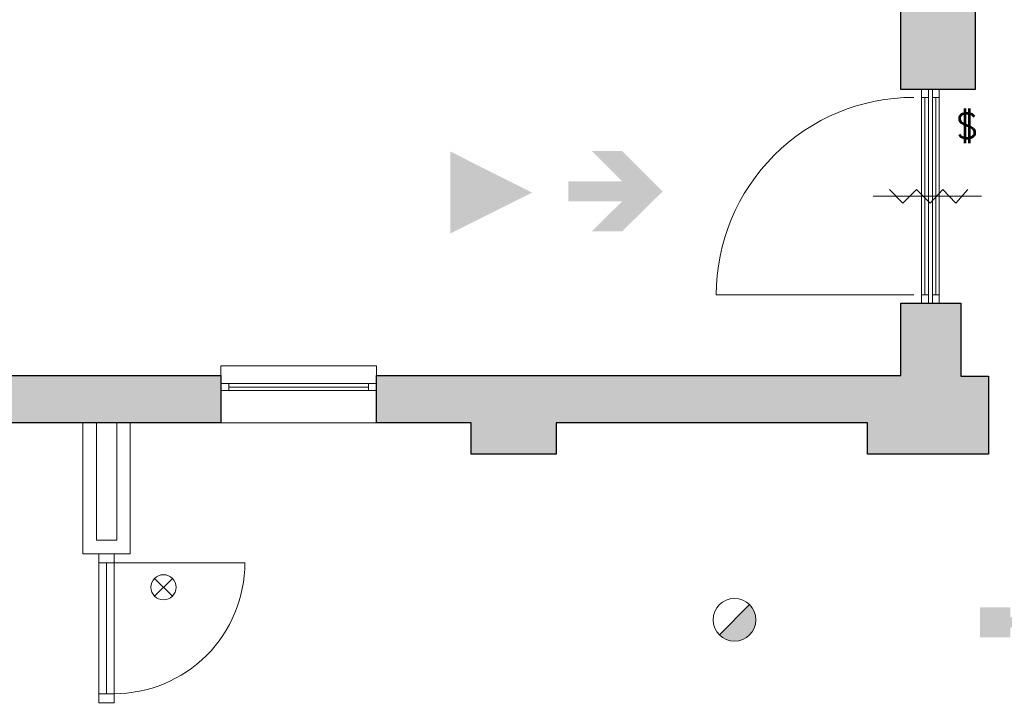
# Model space of a CAD drawing. Header units: millimetres. Extents: x -13022 to 1371524, y -38729 to 632593.
# Tile 33 of 256: x 637969 to 645237, y -30074 to -25068. Entities that reach past the tile are written whole.
import ezdxf

# ---------------------------------------------------------------- set-up
doc = ezdxf.new("R2010")
doc.units = ezdxf.units.MM
doc.header["$LTSCALE"] = 35
doc.set_wipeout_variables(frame=1)
doc.linetypes.add('DASHED', pattern=[200, 100, -100])
doc.layers.add('Al65----_beveiliging-inst', color=92, linetype='Continuous', lineweight=9)
doc.layers.add('brandveiligheid voorzieningen', color=10, linetype='Continuous', lineweight=9)
for name, color, linetype in [('LAYER102', 1, 'Continuous'), ('LAYER111', 7, 'Continuous'), ('LAYER22', 7, 'Continuous'), ('LAYER28', 7, 'Continuous'), ('LAYER30', 7, 'Continuous'), ('LAYER31', 7, 'Continuous')]:
    doc.layers.add(name, color=color, linetype=linetype)
doc.styles.add('Algemeen', font='simplex.shx', dxfattribs={"height": 2.5})
doc.styles.get("Standard").update_dxf_attribs({"font": 'simplex.shx'})
doc.dimstyles.new('~R----C~', dxfattribs={"dimtxt": 162, "dimasz": 180, "dimexe": 0.18, "dimexo": 0.0625, "dimgap": 16.2, "dimtad": 1, "dimdec": 0, "dimzin": 0, "dimdsep": 46, "dimtxsty": 'Standard', "dimcen": 0.09, "dimse1": 1, "dimse2": 1, "dimclrd": 7, "dimadec": 0, "dimazin": 0, "dimtfac": 1, "dimtdec": 4, "dimtmove": 0, "dimatfit": 3, "dimfxl": 1, "dimtolj": 1, "dimtzin": 0, "dimlwd": 13, "dimarcsym": 0})

# ---------------------------------------------------------------- blocks, each defined once
blk = doc.blocks.new('*D181')
at = {"layer": 'Defpoints', "color": 0, "linetype": 'Continuous', "transparency": 16777216}
for p in [(617578.7200916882, -15725.80354650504), (644368.7200916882, -15725.80354650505), (624832.0325916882, -27692.80256994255)]:
    blk.add_point(p, dxfattribs=at)
at = {"layer": 'LAYER102', "color": 7, "linetype": 'Continuous', "lineweight": 13, "transparency": 16777216}
blk.add_line((617578.7200916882, -27512.80256994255), (617578.7200916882, -15905.80354650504), dxfattribs=at)
at = {"layer": 'LAYER102', "color": 7, "linetype": 'Continuous', "transparency": 16777216}
for points in [[(617548.7200916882, -15905.80354650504), (617608.7200916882, -15905.80354650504), (617578.7200916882, -15725.80354650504)], [(617548.7200916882, -27512.80256994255), (617608.7200916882, -27512.80256994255), (617578.7200916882, -27692.80256994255)]]:
    blk.add_solid(points, dxfattribs=at)
at = {"layer": 'LAYER102', "color": 0, "linetype": 'Continuous', "lineweight": 0, "transparency": 16777216, "insert": (617481.5200916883, -21709.30305822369), "char_height": 162, "attachment_point": 5, "rotation": 90}
blk.add_mtext('\\A1;11967', dxfattribs=at)
blk = doc.blocks.new('*D185')
at = {"layer": 'Defpoints', "color": 0, "linetype": 'Continuous', "transparency": 16777216}
for p in [(644368.7200916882, -14411.76074492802), (644368.7200916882, -15725.80318029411), (624832.0325916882, -27692.80159338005)]:
    blk.add_point(p, dxfattribs=at)
at = {"layer": 'LAYER102', "color": 7, "linetype": 'Continuous', "lineweight": 13, "transparency": 16777216}
blk.add_line((625012.0325916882, -14411.76074492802), (644188.7200916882, -14411.76074492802), dxfattribs=at)
at = {"layer": 'LAYER102', "color": 7, "linetype": 'Continuous', "transparency": 16777216}
for points in [[(625012.0325916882, -14381.76074492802), (625012.0325916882, -14441.76074492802), (624832.0325916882, -14411.76074492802)], [(644188.7200916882, -14381.76074492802), (644188.7200916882, -14441.76074492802), (644368.7200916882, -14411.76074492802)]]:
    blk.add_solid(points, dxfattribs=at)
at = {"layer": 'LAYER102', "color": 0, "linetype": 'Continuous', "lineweight": 0, "transparency": 16777216, "insert": (634584.6143569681, -14314.56074492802), "char_height": 162, "attachment_point": 5}
blk.add_mtext('\\A1;19537', dxfattribs=at)
blk = doc.blocks.new('Panieksluiting')
at = {"layer": 'brandveiligheid voorzieningen', "lineweight": 0, "style": 'Algemeen'}
blk.add_text('$', height=3.094130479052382, dxfattribs=at).set_placement((158.4270897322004, -91.61071185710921))
blk = doc.blocks.new('Nevenindicator')
at = {"layer": 'Al65----_beveiliging-inst', "color": 92, "ltscale": 0.7}
for p, q in [((159.1855845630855, -81.93500571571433), (161.3709309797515, -79.74965929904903)), ((159.1855845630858, -79.7496592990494), (161.3709309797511, -81.93500571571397))]:
    blk.add_line(p, q, dxfattribs=at)
blk.add_circle((160.2782577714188, -80.84233250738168), 1.545273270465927, dxfattribs=at)
blk = doc.blocks.new('Brandmelder')
at = {"layer": 'brandveiligheid voorzieningen'}
blk.add_hatch(color=256, dxfattribs=at).paths.add_polyline_path([(76.61761215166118, -89.8017357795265, 0.198912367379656), (75.84758572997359, -87.94272754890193), (72.12956926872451, -91.66074401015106, 0.6681786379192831)])
blk.add_line((72.12956926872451, -91.66074401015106), (75.84758572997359, -87.94272754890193), dxfattribs=at)
blk.add_circle((73.98857749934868, -89.8017357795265), 2.629034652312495, dxfattribs=at)
blk = doc.blocks.new('Signaalgever (akoestisch)')
at = {"layer": 'Al65----_beveiliging-inst', "color": 10, "linetype": 'Continuous'}
for points in [[(3.712956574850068, 0), (3.712956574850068, 3.712956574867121), (0, 0), (0, 3.712956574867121)], [(10.23284543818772, 0), (12.37652191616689, 3.712956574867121), (3.712956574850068, 1.237652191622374), (3.712956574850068, 2.475304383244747)]]:
    blk.add_solid(points, dxfattribs=at)
blk = doc.blocks.new('Brandweeringang')
at = {"layer": 'Al65----_beveiliging-inst'}
blk.add_hatch(color=10, dxfattribs=at).paths.add_polyline_path([(0, 0), (-3.329664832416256, 3.327336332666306), (-5.821910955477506, 3.327336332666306), (-3.329664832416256, 0.8375812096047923), (-7.727863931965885, 0.8375812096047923), (-7.727863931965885, -0.8125937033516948), (-3.329664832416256, -0.8125937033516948), (-5.821910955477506, -3.276361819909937), (-3.329664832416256, -3.276361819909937)])
blk = doc.blocks.new('Entree gebouw')
at = {"layer": 'brandveiligheid voorzieningen'}
blk.add_hatch(color=256, dxfattribs=at).paths.add_polyline_path([(71.25, -82.36368555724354), (77.97898517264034, -78.99919297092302), (71.25, -75.6347003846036)])

msp = doc.modelspace()

# ---------------------------------------------------------------- hatches: boundary and pattern name
at = {"layer": 'LAYER111', "linetype": 'Continuous', "lineweight": 5}
for points in [[(645021.7200916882, -25581.80354650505), (644473.7200916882, -25581.80354650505), (644473.7200916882, -24875.80354650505), (644258.7200916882, -24875.80354650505), (644258.7200916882, -24412.80354650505), (644368.7200916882, -24412.80354650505), (644368.7200916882, -24312.80354650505), (644951.7200916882, -24312.80354650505), (644951.7200916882, -24817.80354650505), (645021.7200916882, -24817.80354650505)], [(644226.6888416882, -27692.80354650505), (644473.7200916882, -27692.80354650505), (644473.7200916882, -27158.80354650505), (644916.6888416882, -27158.80354650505), (644916.6888416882, -27698.80354650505), (645121.6888416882, -27698.80354650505), (645121.6888416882, -28273.80354650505), (644226.6888416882, -28273.80354650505), (644226.6888416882, -28042.80354650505)], [(640603.7200916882, -28042.80354650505), (640603.7200916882, -27692.80354650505), (641301.6888416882, -27692.80354650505), (641301.6888416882, -28042.80354650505)], [(641929.7200916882, -28273.80354650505), (641301.6888416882, -28273.80354650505), (641301.6888416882, -27692.80354650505), (641929.7200916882, -27692.80354650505)], [(641929.7200916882, -28042.80354650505), (641929.7200916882, -27692.80354650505), (644226.6888416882, -27692.80354650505), (644226.6888416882, -28042.80354650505)]]:
    msp.add_hatch(color=254, dxfattribs=at).paths.add_polyline_path(points, flags=0)

# ---------------------------------------------------------------- linework, layer by layer
at = {"layer": 'LAYER22', "color": 7, "linetype": 'Continuous', "lineweight": 18}
for points in [[(639453.7200916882, -27692.80354650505), (639453.7200916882, -27622.80354650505), (640603.6888416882, -27622.80354650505), (640603.6888416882, -27692.80354650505)], [(639453.7200916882, -28042.80354650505), (640603.6888416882, -28042.80354650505)]]:
    msp.add_lwpolyline(points, dxfattribs=at)
at = {"layer": 'LAYER22', "color": 7, "linetype": 'DASHED', "lineweight": 18}
for points in [[(639453.7200916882, -27692.80354650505), (639453.7200916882, -27622.80354650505), (640603.6888416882, -27622.80354650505), (640603.6888416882, -27692.80354650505)], [(639453.7200916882, -28042.80354650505), (640603.6888416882, -28042.80354650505)]]:
    msp.add_lwpolyline(points, dxfattribs=at)
at = {"layer": 'LAYER28', "color": 7, "linetype": 'Continuous', "lineweight": 25}
msp.add_lwpolyline([(645021.7200916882, -25581.80354650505), (644473.7200916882, -25581.80354650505), (644473.7200916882, -24875.80354650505), (644258.7200916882, -24875.80354650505), (644258.7200916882, -24412.80354650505), (644368.7200916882, -24412.80354650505), (644368.7200916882, -24312.80354650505), (644951.7200916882, -24312.80354650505), (644951.7200916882, -24817.80354650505), (645021.7200916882, -24817.80354650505)], close=True, dxfattribs=at)
for points in [[(644226.6888416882, -27692.80354650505), (644473.7200916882, -27692.80354650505), (644473.7200916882, -27158.80354650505), (644916.6888416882, -27158.80354650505), (644916.6888416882, -27698.80354650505), (645121.6888416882, -27698.80354650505), (645121.6888416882, -28273.80354650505), (644226.6888416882, -28273.80354650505), (644226.6888416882, -28042.80354650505)], [(640603.7200916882, -27692.80354650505), (641301.6888416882, -27692.80354650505)], [(640603.7200916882, -28042.80354650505), (640603.7200916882, -27692.80354650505)], [(641301.6888416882, -27692.80354650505), (641929.7200916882, -27692.80354650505)], [(641929.7200916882, -27692.80354650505), (644226.6888416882, -27692.80354650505)], [(641301.6888416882, -28042.80354650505), (640603.7200916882, -28042.80354650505)], [(641929.7200916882, -28042.80354650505), (641929.7200916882, -28273.80354650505), (641301.6888416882, -28273.80354650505), (641301.6888416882, -28042.80354650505)], [(644226.6888416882, -28042.80354650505), (641929.7200916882, -28042.80354650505)]]:
    msp.add_lwpolyline(points, dxfattribs=at)
at = {"layer": 'LAYER30', "color": 7, "linetype": 'Continuous', "lineweight": 18}
for points in [[(644626.7200916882, -25641.80354650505), (644626.7200916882, -25581.80354650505), (644676.7200916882, -25581.80354650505), (644676.7200916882, -25641.80354650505)], [(644706.7200916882, -25641.80354650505), (644706.7200916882, -25581.80354650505), (644756.7200916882, -25581.80354650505), (644756.7200916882, -25641.80354650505)], [(644626.7200916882, -27158.80354650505), (644626.7200916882, -27098.80354650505), (644676.7200916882, -27098.80354650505), (644676.7200916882, -27158.80354650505)], [(644706.7200916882, -27158.80354650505), (644706.7200916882, -27098.80354650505), (644756.7200916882, -27098.80354650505), (644756.7200916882, -27158.80354650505)], [(639453.7200916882, -27752.80354650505), (639513.7200916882, -27752.80354650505), (639513.7200916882, -27802.80354650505), (639453.7200916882, -27802.80354650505)], [(640543.6888416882, -27752.80354650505), (640603.6888416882, -27752.80354650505), (640603.6888416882, -27802.80354650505), (640543.6888416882, -27802.80354650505)], [(638552.6575916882, -30107.91292150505), (638552.6575916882, -30040.91292150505), (638666.6575916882, -30040.91292150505), (638666.6575916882, -30107.91292150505)]]:
    msp.add_lwpolyline(points, close=True, dxfattribs=at)
for points in [[(644626.7200916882, -27098.80354650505), (644626.7200916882, -25641.80354650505)], [(644651.7200916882, -27098.80354650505), (644651.7200916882, -25641.80354650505)], [(644676.7200916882, -27098.80354650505), (644676.7200916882, -25641.80354650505)], [(644706.7200916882, -27098.80354650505), (644706.7200916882, -25641.80354650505)], [(644731.7200916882, -27098.80354650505), (644731.7200916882, -25641.80354650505)], [(644756.7200916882, -27098.80354650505), (644756.7200916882, -25641.80354650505)], [(644268.8586112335, -26370.30354650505), (645068.8586112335, -26370.30354650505)], [(644388.8586112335, -26320.30354650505), (644488.8586112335, -26420.30354650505), (644588.8586112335, -26320.30354650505), (644688.8586112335, -26420.30354650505), (644783.8586112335, -26320.30354650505), (644878.8586112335, -26420.30354650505), (644968.8586112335, -26320.30354650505)], [(639513.7200916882, -27752.80354650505), (640543.6888416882, -27752.80354650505)], [(639513.7200916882, -27777.80354650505), (640543.6888416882, -27777.80354650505)], [(639513.7200916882, -27802.80354650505), (640543.6888416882, -27802.80354650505)], [(638552.6575916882, -30040.91292150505), (638552.6575916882, -29074.70979650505)], [(638609.6575916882, -30040.91292150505), (638609.6575916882, -29074.70979650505)], [(638666.6575916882, -30040.91292150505), (638666.6575916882, -29074.70979650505)]]:
    msp.add_lwpolyline(points, dxfattribs=at)
at = {"layer": 'LAYER31', "color": 7, "linetype": 'Continuous', "lineweight": 18}
for points in [[(644568.6263416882, -27098.80354650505), (643110.8763416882, -27098.80354650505, -0.4142136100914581), (644568.6263416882, -25641.06526525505)], [(638664.7200916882, -29074.70979650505), (639630.9388416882, -29074.70979650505, -0.4142136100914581), (638664.7200916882, -30040.93635900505)]]:
    msp.add_lwpolyline(points, format="xyb", dxfattribs=at)

# ---------------------------------------------------------------- block references
at = {"ltscale": 0.1, "xscale": 60, "yscale": 60, "zscale": 60}
msp.add_blockref('Signaalgever (akoestisch)', (645058.625275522, -29625.57587515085), dxfattribs=at)
at = {"layer": 'Al65----_beveiliging-inst'}
for name, p, xscale, yscale, zscale in [('Panieksluiting', (635376.0729905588, -20447.84779828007), 60, 60, 60), ('Entree gebouw', (634734.5625972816, -19233.43327813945), 90, 90, 90), ('Brandweeringang', (642715.1265799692, -26335.04781683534), 90, 90, 90), ('Nevenindicator', (629413.4472119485, -24404.92688541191), 60, 60, 60), ('Brandmelder', (638806.193061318, -24106.8946948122), 60, 60, 60)]:
    msp.add_blockref(name, p, dxfattribs=dict(at, xscale=xscale, yscale=yscale, zscale=zscale))

# ---------------------------------------------------------------- dimensions: what is measured, and where the dimension line sits
at = {"layer": 'LAYER102', "color": 7, "linetype": 'Continuous', "lineweight": 0}
dim = msp.add_linear_dim(base=(644368.7200916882, -14411.76074492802), p1=(624832.0325916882, -27692.80159338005), p2=(644368.7200916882, -15725.80318029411), angle=8.109182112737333e-06, dimstyle='~R----C~', dxfattribs=at)
dim.commit()
dim.dimension.update_dxf_attribs({"geometry": '*D185', "text_midpoint": (634584.6143569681, -14411.76074492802), "dimtype": 160})
dim = msp.add_linear_dim(base=(617578.7200916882, -15725.80354650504), p1=(624832.0325916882, -27692.80256994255), p2=(644368.7200916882, -15725.80354650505), angle=90, dimstyle='~R----C~', dxfattribs=at)
dim.commit()
dim.dimension.update_dxf_attribs({"geometry": '*D181', "text_midpoint": (617481.5200916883, -21709.30305822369)})

# ---------------------------------------------------------------- wipeouts: each hides what was drawn before it
at = {"linetype": 'Continuous', "lineweight": 0}
msp.add_wipeout([(638684.7200916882, -28042.79671056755), (638784.7200916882, -28042.81038244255), (638784.5950916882, -29007.70979650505), (638684.5950916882, -28907.70979650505)], dxfattribs=at).dxf.layer = 'LAYER111'

# ---------------------------------------------------------------- next in the draw order: linework, layer by layer
at = {"layer": 'LAYER22', "color": 7, "linetype": 'Continuous', "lineweight": 18}
for points in [[(638684.5950916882, -28907.70979650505), (638684.7200916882, -28042.79671056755)], [(638684.7200916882, -28042.79671056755), (638784.7200916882, -28042.81038244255)], [(638784.7200916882, -28042.81038244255), (638784.5950916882, -29007.70979650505)]]:
    msp.add_lwpolyline(points, dxfattribs=at)
at = {"layer": 'LAYER22', "color": 7, "linetype": 'DASHED', "lineweight": 18}
msp.add_lwpolyline([(638684.7200916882, -28042.79671056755), (638784.7200916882, -28042.81038244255)], dxfattribs=at)

# ---------------------------------------------------------------- next in the draw order: wipeouts: each hides what was drawn before it
at = {"linetype": 'Continuous', "lineweight": 0}
msp.add_wipeout([(638684.5950916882, -28907.70979650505), (638784.5950916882, -29007.70979650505), (638434.7200916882, -29007.70979650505), (638534.7200916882, -28907.70979650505)], dxfattribs=at).dxf.layer = 'LAYER111'

# ---------------------------------------------------------------- next in the draw order: linework, layer by layer
at = {"layer": 'LAYER22', "color": 7, "linetype": 'DASHED', "lineweight": 18}
for points in [[(638684.5950916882, -28907.70979650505), (638684.7200916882, -28042.79671056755)], [(638784.7200916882, -28042.81038244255), (638784.5950916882, -29007.70979650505)]]:
    msp.add_lwpolyline(points, dxfattribs=at)
at = {"layer": 'LAYER22', "color": 7, "linetype": 'Continuous', "lineweight": 18}
for points in [[(638534.7200916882, -28907.70979650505), (638684.5950916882, -28907.70979650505)], [(638784.5950916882, -29007.70979650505), (638434.7200916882, -29007.70979650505)]]:
    msp.add_lwpolyline(points, dxfattribs=at)

# ---------------------------------------------------------------- next in the draw order: wipeouts: each hides what was drawn before it
at = {"linetype": 'Continuous', "lineweight": 0}
msp.add_wipeout([(638534.7200916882, -28907.70979650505), (638434.7200916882, -29007.70979650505), (638434.7200916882, -28042.81135900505), (638534.7200916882, -28042.81135900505)], dxfattribs=at).dxf.layer = 'LAYER111'

# ---------------------------------------------------------------- next in the draw order: hatches: boundary and pattern name
at = {"layer": 'LAYER111', "linetype": 'Continuous', "lineweight": 5}
msp.add_hatch(color=254, dxfattribs=at).paths.add_polyline_path([(637148.7200916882, -28042.80354650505), (637148.7200916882, -27692.80354650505), (639453.7200916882, -27692.80354650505), (639453.7200916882, -28042.80354650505)], flags=0)

# ---------------------------------------------------------------- next in the draw order: linework, layer by layer
at = {"layer": 'LAYER22', "color": 7, "linetype": 'Continuous', "lineweight": 18}
for points in [[(638434.7200916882, -29007.70979650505), (638434.7200916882, -28042.81135900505)], [(638434.7200916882, -28042.81135900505), (638534.7200916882, -28042.81135900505)], [(638534.7200916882, -28042.81135900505), (638534.7200916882, -28907.70979650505)]]:
    msp.add_lwpolyline(points, dxfattribs=at)
at = {"layer": 'LAYER22', "color": 7, "linetype": 'DASHED', "lineweight": 18}
for points in [[(638434.7200916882, -29007.70979650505), (638434.7200916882, -28042.81135900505)], [(638434.7200916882, -28042.81135900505), (638534.7200916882, -28042.81135900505)], [(638534.7200916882, -28042.81135900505), (638534.7200916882, -28907.70979650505)], [(638534.7200916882, -28907.70979650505), (638684.5950916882, -28907.70979650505)], [(638784.5950916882, -29007.70979650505), (638434.7200916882, -29007.70979650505)]]:
    msp.add_lwpolyline(points, dxfattribs=at)
at = {"layer": 'LAYER28', "color": 7, "linetype": 'Continuous', "lineweight": 25}
msp.add_lwpolyline([(637148.7200916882, -28042.80354650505), (637148.7200916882, -27692.80354650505), (639453.7200916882, -27692.80354650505), (639453.7200916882, -28042.80354650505)], close=True, dxfattribs=at)
at = {"layer": 'LAYER30', "color": 7, "linetype": 'Continuous', "lineweight": 18}
msp.add_lwpolyline([(638552.6575916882, -29074.70979650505), (638552.6575916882, -29007.70979650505), (638666.6575916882, -29007.70979650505), (638666.6575916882, -29074.70979650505)], close=True, dxfattribs=at)

doc.saveas('drawing.dxf')
